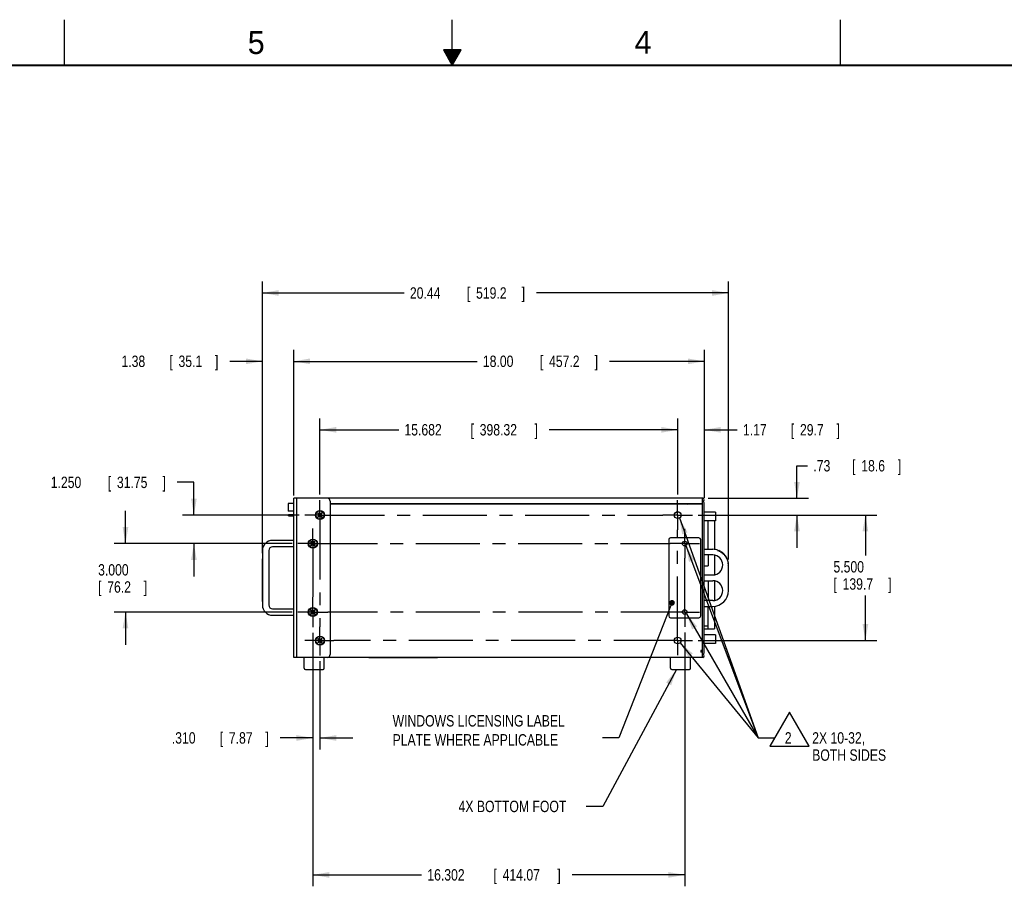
# Model space of a CAD drawing. Header units: inches. Extents: x 0 to 34, y 0 to 22.
# Tile 27 of 31: x 12.3 to 23, y 12.5 to 22. Entities that reach past the tile are written whole.
import ezdxf

# ---------------------------------------------------------------- set-up
doc = ezdxf.new("R2010")
doc.units = ezdxf.units.IN
doc.header["$LTSCALE"] = 1.87
doc.header["$MEASUREMENT"] = 0
doc.linetypes.add('CENTER', pattern=[0.6, 0.375, -0.075, 0.075, -0.075])
doc.layers.get('0').update_dxf_attribs({"linetype": 'CONTINUOUS'})
for name, color, linetype in [('DEFAULT_1', 7, 'CENTER'), ('DETAIL', 7, 'CONTINUOUS'), ('DIMENSIONS', 7, 'CONTINUOUS')]:
    doc.layers.add(name, color=color, linetype=linetype)
doc.styles.get("Standard").update_dxf_attribs({"font": 'txt', "width": 0.8})
doc.dimstyles.new('DIMSTYLE_1', dxfattribs={"dimtxt": 0.125, "dimasz": 0.18, "dimexe": 0.18, "dimexo": 0.0625, "dimgap": 0.09, "dimtad": 0, "dimtih": 1, "dimtoh": 1, "dimlfac": 4, "dimzin": 4, "dimdsep": 46, "dimtxsty": 'STANDARD', "dimblk": '_FILLED', "dimblk1": '_FILLED', "dimblk2": '_FILLED', "dimcen": 0.09, "dimadec": 0, "dimazin": 0, "dimtp": 0.02, "dimtm": 0.02, "dimtfac": 1, "dimtofl": 0, "dimtmove": 0, "dimatfit": 3, "dimldrblk": '_FILLED', "dimfxl": 1, "dimtolj": 1, "dimtzin": 4, "dimarcsym": 0})
doc.dimstyles.new('DIMSTYLE_2', dxfattribs={"dimtxt": 0.125, "dimasz": 0.18, "dimexe": 0.18, "dimexo": 0.0625, "dimgap": 0.09, "dimtad": 0, "dimtih": 1, "dimtoh": 1, "dimlfac": 4, "dimzin": 4, "dimdsep": 46, "dimtxsty": 'STANDARD', "dimblk": '_FILLED', "dimblk1": '_FILLED', "dimblk2": '_FILLED', "dimcen": 0.09, "dimadec": 0, "dimazin": 0, "dimtp": 0.03, "dimtm": 0.03, "dimtfac": 1, "dimtofl": 0, "dimtmove": 0, "dimatfit": 3, "dimldrblk": '_FILLED', "dimfxl": 1, "dimtolj": 1, "dimtzin": 4, "dimarcsym": 0})
doc.dimstyles.new('DIMSTYLE_4', dxfattribs={"dimtxt": 0.125, "dimasz": 0.18, "dimexe": 0.18, "dimexo": 0.0625, "dimgap": 0.09, "dimtad": 0, "dimtih": 1, "dimtoh": 1, "dimdec": 3, "dimlfac": 4, "dimzin": 4, "dimdsep": 46, "dimtxsty": 'STANDARD', "dimblk": '_FILLED', "dimblk1": '_FILLED', "dimblk2": '_FILLED', "dimcen": 0.09, "dimadec": 0, "dimazin": 0, "dimtp": 0.01, "dimtm": 0.01, "dimtfac": 1, "dimtdec": 3, "dimtofl": 0, "dimtmove": 0, "dimatfit": 3, "dimldrblk": '_FILLED', "dimfxl": 1, "dimtolj": 1, "dimtzin": 4, "dimarcsym": 0})

# ---------------------------------------------------------------- blocks, each defined once
blk = doc.blocks.new('_FILLED')
at = {"color": 0, "linetype": 'BYBLOCK'}
blk.add_solid([(0, 0), (-1, 0.174), (-1, -0.174)], dxfattribs=at)
blk = doc.blocks.new('*D0')
at = {"layer": 'DIMENSIONS', "color": 2, "linetype": 'CONTINUOUS'}
for p, q in [((14.918, 16.158), (14.918, 18.383)), ((15.262, 16.789), (15.262, 18.383)), ((14.918, 18.258), (14.562, 18.258)), ((15.262, 18.258), (15.622, 18.258))]:
    blk.add_line(p, q, dxfattribs=at)
at = {"layer": 'DIMENSIONS', "color": 2, "linetype": 'CONTINUOUS', "xscale": 0.18, "yscale": 0.18, "zscale": 0.18}
blk.add_blockref('_FILLED', (14.918, 18.258), dxfattribs=at)
at = {"layer": 'DIMENSIONS', "color": 2, "linetype": 'CONTINUOUS', "xscale": 0.18, "yscale": 0.18, "zscale": 0.18, "rotation": 180}
blk.add_blockref('_FILLED', (15.262, 18.258), dxfattribs=at)
at = {"layer": 'DIMENSIONS', "color": 2, "linetype": 'CONTINUOUS', "width": 0.8}
for s, p in [('1.38', (13.374, 18.196)), ('[', (13.899, 18.196)), ('35.1', (13.999, 18.196)), (']', (14.399, 18.196))]:
    blk.add_text(s, height=0.125, dxfattribs=at).set_placement(p)
blk = doc.blocks.new('*D1')
at = {"layer": 'DIMENSIONS', "color": 2, "linetype": 'CONTINUOUS'}
for p, q in [((14.918, 16.158), (14.918, 19.132)), ((20.027, 16.087), (20.027, 19.132)), ((14.918, 19.007), (16.473, 19.007)), ((20.027, 19.007), (17.923, 19.007))]:
    blk.add_line(p, q, dxfattribs=at)
at = {"layer": 'DIMENSIONS', "color": 2, "linetype": 'CONTINUOUS', "xscale": 0.18, "yscale": 0.18, "zscale": 0.18, "rotation": 180}
blk.add_blockref('_FILLED', (14.918, 19.007), dxfattribs=at)
at = {"layer": 'DIMENSIONS', "color": 2, "linetype": 'CONTINUOUS', "xscale": 0.18, "yscale": 0.18, "zscale": 0.18}
blk.add_blockref('_FILLED', (20.027, 19.007), dxfattribs=at)
at = {"layer": 'DIMENSIONS', "color": 2, "linetype": 'CONTINUOUS', "width": 0.8}
for s, p in [('20.44', (16.535, 18.944)), ('[', (17.16, 18.944)), ('519.2', (17.26, 18.944)), (']', (17.76, 18.944))]:
    blk.add_text(s, height=0.125, dxfattribs=at).set_placement(p)
blk = doc.blocks.new('*D18')
at = {"layer": 'DIMENSIONS', "color": 2, "linetype": 'CONTINUOUS'}
for p, q in [((14.168, 16.933), (13.986, 16.933)), ((14.168, 16.575), (14.168, 16.933)), ((15.323, 16.575), (14.043, 16.575)), ((15.245, 16.262), (14.043, 16.262)), ((14.168, 16.262), (14.168, 15.902))]:
    blk.add_line(p, q, dxfattribs=at)
at = {"layer": 'DIMENSIONS', "color": 2, "linetype": 'CONTINUOUS', "xscale": 0.18, "yscale": 0.18, "zscale": 0.18}
for p, rotation in [((14.168, 16.575), 270), ((14.168, 16.262), 90)]:
    blk.add_blockref('_FILLED', p, dxfattribs=dict(at, rotation=rotation))
at = {"layer": 'DIMENSIONS', "color": 2, "linetype": 'CONTINUOUS', "width": 0.8}
for s, p in [('1.250', (12.599, 16.87)), ('[', (13.224, 16.87)), ('31.75', (13.324, 16.87)), (']', (13.824, 16.87))]:
    blk.add_text(s, height=0.125, dxfattribs=at).set_placement(p)
blk = doc.blocks.new('*D19')
at = {"layer": 'DIMENSIONS', "color": 2, "linetype": 'CONTINUOUS'}
for p, q in [((13.418, 16.262), (13.418, 16.622)), ((15.245, 16.262), (13.293, 16.262)), ((15.245, 15.512), (13.293, 15.512)), ((13.418, 15.512), (13.418, 15.152))]:
    blk.add_line(p, q, dxfattribs=at)
at = {"layer": 'DIMENSIONS', "color": 2, "linetype": 'CONTINUOUS', "xscale": 0.18, "yscale": 0.18, "zscale": 0.18}
for p, rotation in [((13.418, 16.262), 270), ((13.418, 15.512), 90)]:
    blk.add_blockref('_FILLED', p, dxfattribs=dict(at, rotation=rotation))
at = {"layer": 'DIMENSIONS', "color": 2, "linetype": 'CONTINUOUS', "width": 0.8}
for s, p in [('3.000', (13.118, 15.912)), ('[', (13.118, 15.724)), ('76.2', (13.218, 15.724)), (']', (13.618, 15.724))]:
    blk.add_text(s, height=0.125, dxfattribs=at).set_placement(p)
blk = doc.blocks.new('*D20')
at = {"layer": 'DIMENSIONS', "color": 2, "linetype": 'CONTINUOUS'}
for p, q in [((20.777, 16.758), (20.777, 17.115)), ((20.777, 17.115), (20.894, 17.115)), ((19.804, 16.758), (20.902, 16.758)), ((19.693, 16.575), (20.902, 16.575)), ((20.777, 16.575), (20.777, 16.215))]:
    blk.add_line(p, q, dxfattribs=at)
at = {"layer": 'DIMENSIONS', "color": 2, "linetype": 'CONTINUOUS', "xscale": 0.18, "yscale": 0.18, "zscale": 0.18}
for p, rotation in [((20.777, 16.758), 270), ((20.777, 16.575), 90)]:
    blk.add_blockref('_FILLED', p, dxfattribs=dict(at, rotation=rotation))
at = {"layer": 'DIMENSIONS', "color": 2, "linetype": 'CONTINUOUS', "width": 0.8}
for s, p in [('.73', (20.957, 17.052)), ('[', (21.382, 17.052)), ('18.6', (21.482, 17.052)), (']', (21.882, 17.052))]:
    blk.add_text(s, height=0.125, dxfattribs=at).set_placement(p)
blk = doc.blocks.new('*D21')
at = {"layer": 'DIMENSIONS', "color": 2, "linetype": 'CONTINUOUS'}
for p, q in [((19.693, 16.575), (21.652, 16.575)), ((21.527, 16.575), (21.527, 16.132)), ((21.527, 15.2), (21.527, 15.695)), ((19.693, 15.2), (21.652, 15.2))]:
    blk.add_line(p, q, dxfattribs=at)
at = {"layer": 'DIMENSIONS', "color": 2, "linetype": 'CONTINUOUS', "xscale": 0.18, "yscale": 0.18, "zscale": 0.18}
for p, rotation in [((21.527, 16.575), 90), ((21.527, 15.2), 270)]:
    blk.add_blockref('_FILLED', p, dxfattribs=dict(at, rotation=rotation))
at = {"layer": 'DIMENSIONS', "color": 2, "linetype": 'CONTINUOUS', "width": 0.8}
for s, p in [('5.500', (21.177, 15.945)), ('[', (21.177, 15.757)), ('139.7', (21.277, 15.757)), (']', (21.777, 15.757))]:
    blk.add_text(s, height=0.125, dxfattribs=at).set_placement(p)
blk = doc.blocks.new('*D22')
at = {"layer": 'DIMENSIONS', "color": 2, "linetype": 'CONTINUOUS'}
for p, q in [((15.472, 15.286), (15.472, 14.008)), ((15.549, 14.973), (15.549, 14.008)), ((15.472, 14.133), (15.114, 14.133)), ((15.549, 14.133), (15.909, 14.133))]:
    blk.add_line(p, q, dxfattribs=at)
at = {"layer": 'DIMENSIONS', "color": 2, "linetype": 'CONTINUOUS', "xscale": 0.18, "yscale": 0.18, "zscale": 0.18}
blk.add_blockref('_FILLED', (15.472, 14.133), dxfattribs=at)
at = {"layer": 'DIMENSIONS', "color": 2, "linetype": 'CONTINUOUS', "xscale": 0.18, "yscale": 0.18, "zscale": 0.18, "rotation": 180}
blk.add_blockref('_FILLED', (15.549, 14.133), dxfattribs=at)
at = {"layer": 'DIMENSIONS', "color": 2, "linetype": 'CONTINUOUS', "width": 0.8}
for s, p in [('.310', (13.926, 14.071)), ('[', (14.451, 14.071)), ('7.87', (14.551, 14.071)), (']', (14.951, 14.071))]:
    blk.add_text(s, height=0.125, dxfattribs=at).set_placement(p)
blk = doc.blocks.new('*D23')
at = {"layer": 'DIMENSIONS', "color": 2, "linetype": 'CONTINUOUS'}
for p, q in [((15.472, 15.286), (15.472, 12.508)), ((19.547, 15.288), (19.547, 12.508)), ((15.472, 12.633), (16.663, 12.633)), ((19.547, 12.633), (18.313, 12.633))]:
    blk.add_line(p, q, dxfattribs=at)
at = {"layer": 'DIMENSIONS', "color": 2, "linetype": 'CONTINUOUS', "xscale": 0.18, "yscale": 0.18, "zscale": 0.18, "rotation": 180}
blk.add_blockref('_FILLED', (15.472, 12.633), dxfattribs=at)
at = {"layer": 'DIMENSIONS', "color": 2, "linetype": 'CONTINUOUS', "xscale": 0.18, "yscale": 0.18, "zscale": 0.18}
blk.add_blockref('_FILLED', (19.547, 12.633), dxfattribs=at)
at = {"layer": 'DIMENSIONS', "color": 2, "linetype": 'CONTINUOUS', "width": 0.8}
for s, p in [('16.302', (16.726, 12.571)), ('[', (17.451, 12.571)), ('414.07', (17.551, 12.571)), (']', (18.151, 12.571))]:
    blk.add_text(s, height=0.125, dxfattribs=at).set_placement(p)
blk = doc.blocks.new('*D24')
at = {"layer": 'DIMENSIONS', "color": 2, "linetype": 'CONTINUOUS'}
for p, q in [((19.47, 16.798), (19.47, 17.633)), ((19.762, 16.764), (19.762, 17.633)), ((19.47, 17.508), (19.11, 17.508)), ((19.762, 17.508), (20.123, 17.508))]:
    blk.add_line(p, q, dxfattribs=at)
at = {"layer": 'DIMENSIONS', "color": 2, "linetype": 'CONTINUOUS', "xscale": 0.18, "yscale": 0.18, "zscale": 0.18}
blk.add_blockref('_FILLED', (19.47, 17.508), dxfattribs=at)
at = {"layer": 'DIMENSIONS', "color": 2, "linetype": 'CONTINUOUS', "xscale": 0.18, "yscale": 0.18, "zscale": 0.18, "rotation": 180}
blk.add_blockref('_FILLED', (19.762, 17.508), dxfattribs=at)
at = {"layer": 'DIMENSIONS', "color": 2, "linetype": 'CONTINUOUS', "width": 0.8}
for s, p in [('1.17', (20.185, 17.446)), ('[', (20.71, 17.446)), ('29.7', (20.81, 17.446)), (']', (21.21, 17.446))]:
    blk.add_text(s, height=0.125, dxfattribs=at).set_placement(p)
blk = doc.blocks.new('*D25')
at = {"layer": 'DIMENSIONS', "color": 2, "linetype": 'CONTINUOUS'}
for p, q in [((15.549, 16.801), (15.549, 17.633)), ((19.47, 16.798), (19.47, 17.633)), ((15.549, 17.508), (16.412, 17.508)), ((19.47, 17.508), (18.062, 17.508))]:
    blk.add_line(p, q, dxfattribs=at)
at = {"layer": 'DIMENSIONS', "color": 2, "linetype": 'CONTINUOUS', "xscale": 0.18, "yscale": 0.18, "zscale": 0.18, "rotation": 180}
blk.add_blockref('_FILLED', (15.549, 17.508), dxfattribs=at)
at = {"layer": 'DIMENSIONS', "color": 2, "linetype": 'CONTINUOUS', "xscale": 0.18, "yscale": 0.18, "zscale": 0.18}
blk.add_blockref('_FILLED', (19.47, 17.508), dxfattribs=at)
at = {"layer": 'DIMENSIONS', "color": 2, "linetype": 'CONTINUOUS', "width": 0.8}
for s, p in [('15.682', (16.475, 17.446)), ('[', (17.2, 17.446)), ('398.32', (17.3, 17.446)), (']', (17.9, 17.446))]:
    blk.add_text(s, height=0.125, dxfattribs=at).set_placement(p)
blk = doc.blocks.new('*D26')
at = {"layer": 'DIMENSIONS', "color": 2, "linetype": 'CONTINUOUS'}
for p, q in [((15.262, 16.789), (15.262, 18.383)), ((19.762, 16.764), (19.762, 18.383)), ((15.262, 18.258), (17.272, 18.258)), ((19.762, 18.258), (18.722, 18.258))]:
    blk.add_line(p, q, dxfattribs=at)
at = {"layer": 'DIMENSIONS', "color": 2, "linetype": 'CONTINUOUS', "xscale": 0.18, "yscale": 0.18, "zscale": 0.18, "rotation": 180}
blk.add_blockref('_FILLED', (15.262, 18.258), dxfattribs=at)
at = {"layer": 'DIMENSIONS', "color": 2, "linetype": 'CONTINUOUS', "xscale": 0.18, "yscale": 0.18, "zscale": 0.18}
blk.add_blockref('_FILLED', (19.762, 18.258), dxfattribs=at)
at = {"layer": 'DIMENSIONS', "color": 2, "linetype": 'CONTINUOUS', "width": 0.8}
for s, p in [('18.00', (17.335, 18.196)), ('[', (17.96, 18.196)), ('457.2', (18.06, 18.196)), (']', (18.56, 18.196))]:
    blk.add_text(s, height=0.125, dxfattribs=at).set_placement(p)
blk = doc.blocks.new('FLAG_TRIANGLE_BL7', base_point=(20.716, 15.213))
at = {"layer": 'DETAIL', "color": 2, "linetype": 'CONTINUOUS'}
for p, q in [((19.488, 16.543), (20.352, 14.133)), ((19.56, 16.24), (20.352, 14.133)), ((19.565, 15.494), (20.352, 14.133)), ((19.497, 15.176), (20.352, 14.133)), ((20.696, 14.417), (20.48, 14.042)), ((20.912, 14.042), (20.696, 14.417)), ((20.352, 14.133), (20.532, 14.133)), ((20.48, 14.042), (20.912, 14.042))]:
    blk.add_line(p, q, dxfattribs=at)
for points in [[(19.578, 16.384), (19.488, 16.543), (19.519, 16.363)], [(19.652, 16.083), (19.56, 16.24), (19.594, 16.061)], [(19.682, 15.354), (19.565, 15.494), (19.628, 15.323)], [(19.636, 15.057), (19.497, 15.176), (19.587, 15.017)]]:
    blk.add_solid(points, dxfattribs=at)
at = {"layer": 'DETAIL', "color": 2, "linetype": 'CONTINUOUS', "width": 0.8}
for s, p in [('2', (20.644, 14.071)), ('2X 10-32,', (20.944, 14.071)), ('BOTH SIDES', (20.944, 13.883))]:
    blk.add_text(s, height=0.125, dxfattribs=at).set_placement(p)

msp = doc.modelspace()

# ---------------------------------------------------------------- linework, layer by layer
at = {"color": 2, "linetype": 'CONTINUOUS'}
for p, q in [((12.75002, 21.5), (12.75002, 22)), ((17.00002, 21.5), (17.00002, 22)), ((21.25002, 22), (21.25002, 21.5)), ((16.90203, 21.66972), (17.00002, 21.5)), ((17.09801, 21.66972), (16.90203, 21.66972)), ((16.90764, 21.66), (17.0924, 21.66)), ((16.91342, 21.65), (17.08662, 21.65)), ((16.91919, 21.64), (17.08085, 21.64)), ((16.92496, 21.63), (17.07508, 21.63)), ((16.93074, 21.62), (17.0693, 21.62)), ((16.93651, 21.61), (17.06353, 21.61)), ((16.94229, 21.6), (17.05776, 21.6)), ((16.94806, 21.59), (17.05198, 21.59)), ((17.00002, 21.5), (17.09801, 21.66972)), ((16.95383, 21.58), (17.04621, 21.58)), ((16.95961, 21.57), (17.04044, 21.57)), ((16.96538, 21.56), (17.03466, 21.56)), ((16.97115, 21.55), (17.02889, 21.55)), ((16.97693, 21.54), (17.02311, 21.54)), ((16.9827, 21.53), (17.01734, 21.53)), ((16.98847, 21.52), (17.01157, 21.52)), ((16.99425, 21.51), (17.00579, 21.51))]:
    msp.add_line(p, q, dxfattribs=at)
at = {"color": 3, "linetype": 'CONTINUOUS'}
for p, q in [((15.2616, 15.01601), (15.2616, 16.75801)), ((19.74535, 16.75801), (15.63035, 16.75801)), ((19.7416, 16.70051), (19.7416, 16.75801)), ((15.6616, 16.70051), (19.7416, 16.70051)), ((15.82587, 16.69551), (15.82587, 16.70051)), ((17.0761, 16.70051), (17.0761, 16.69551)), ((19.74535, 16.72551), (19.7416, 16.72551)), ((19.7616, 15.07226), (19.7616, 16.70176)), ((15.20285, 16.56601), (15.2616, 16.56601)), ((19.3721, 16.30501), (19.3721, 15.46901)), ((19.7026, 16.32451), (19.3916, 16.32451)), ((19.7221, 15.46901), (19.7221, 16.30501)), ((19.3916, 15.44951), (19.7026, 15.44951)), ((19.74535, 15.03301), (19.7416, 15.03301)), ((19.7416, 15.03151), (19.74535, 15.03151))]:
    msp.add_line(p, q, dxfattribs=at)
at = {"color": 7, "linetype": 'CONTINUOUS'}
for p, q in [((15.63035, 16.75801), (15.2616, 16.75801)), ((15.29285, 16.75801), (15.29285, 15.01601)), ((15.6616, 16.72676), (15.6616, 15.04726)), ((19.74535, 16.74251), (19.7416, 16.74251)), ((19.74535, 16.74101), (19.7416, 16.74101)), ((15.19972, 16.70026), (15.19972, 16.61551)), ((15.2616, 16.70026), (15.19972, 16.70026)), ((15.6616, 16.69551), (19.7416, 16.69551)), ((15.81491, 16.69551), (15.81491, 16.70051)), ((15.8681, 16.70051), (15.8681, 16.69551)), ((16.08835, 16.70051), (16.08835, 16.69551)), ((16.12285, 16.70051), (16.12285, 16.69551)), ((16.21185, 16.70051), (16.21185, 16.69551)), ((16.24635, 16.70051), (16.24635, 16.69551)), ((16.7371, 16.70051), (16.7371, 16.69551)), ((16.7716, 16.70051), (16.7716, 16.69551)), ((16.80885, 16.70051), (16.80885, 16.69551)), ((16.8121, 16.70051), (16.8121, 16.69551)), ((16.8466, 16.70051), (16.8466, 16.69551)), ((17.0606, 16.70051), (17.0606, 16.69551)), ((17.1016, 16.70051), (17.1016, 16.69551)), ((17.1316, 16.70051), (17.1316, 16.69551)), ((17.1406, 16.70051), (17.1406, 16.69551)), ((17.1751, 16.70051), (17.1751, 16.69551)), ((17.31654, 16.70051), (17.31654, 16.69551)), ((17.35104, 16.70051), (17.35104, 16.69551)), ((17.41235, 16.70051), (17.41235, 16.69551)), ((17.44685, 16.70051), (17.44685, 16.69551)), ((17.4471, 16.70051), (17.4471, 16.69551)), ((18.0126, 16.70051), (18.0126, 16.69551)), ((18.0471, 16.70051), (18.0471, 16.69551)), ((18.04735, 16.70051), (18.04735, 16.69551)), ((18.19116, 16.70051), (18.19116, 16.69551)), ((18.22566, 16.70051), (18.22566, 16.69551)), ((18.61285, 16.70051), (18.61285, 16.69551)), ((18.64735, 16.70051), (18.64735, 16.69551)), ((18.6476, 16.70051), (18.6476, 16.69551)), ((19.06578, 16.70051), (19.06578, 16.69551)), ((19.10028, 16.70051), (19.10028, 16.69551)), ((19.2131, 16.70051), (19.2131, 16.69551)), ((19.2476, 16.70051), (19.2476, 16.69551)), ((19.24785, 16.70051), (19.24785, 16.69551)), ((19.4381, 16.70051), (19.4381, 16.69551)), ((19.4726, 16.70051), (19.4726, 16.69551)), ((19.63178, 16.70051), (19.6309, 16.69551)), ((19.7416, 15.01601), (19.7416, 16.70051)), ((15.2616, 16.61551), (15.19972, 16.61551)), ((15.20285, 16.56601), (15.20285, 16.58151)), ((15.20285, 16.58151), (15.2616, 16.58151)), ((15.52452, 16.59286), (15.53074, 16.59909)), ((15.52452, 16.59286), (15.54287, 16.57451)), ((15.52452, 16.55615), (15.54287, 16.57451)), ((15.52452, 16.55615), (15.53074, 16.54993)), ((15.57056, 16.59598), (15.52763, 16.55304)), ((15.57056, 16.55304), (15.52763, 16.59598)), ((15.53074, 16.59909), (15.5491, 16.58073)), ((15.53074, 16.54993), (15.5491, 16.56828)), ((15.55532, 16.57451), (15.54287, 16.57451)), ((15.5491, 16.58073), (15.56745, 16.59909)), ((15.5491, 16.56828), (15.5491, 16.58073)), ((15.5491, 16.56828), (15.56745, 16.54993)), ((15.55532, 16.57451), (15.57368, 16.59286)), ((15.55532, 16.57451), (15.57368, 16.55615)), ((15.56745, 16.59909), (15.57368, 16.59286)), ((15.57368, 16.55615), (15.56745, 16.54993)), ((19.88285, 16.60488), (19.7616, 16.60488)), ((19.88285, 16.51113), (19.7616, 16.51113)), ((19.80285, 16.19951), (19.80285, 16.51113)), ((19.8716, 16.51113), (19.8716, 16.19859)), ((19.8841, 16.60363), (19.88285, 16.60488)), ((19.88285, 16.60488), (19.88285, 16.51113)), ((19.8841, 16.51238), (19.88285, 16.51113)), ((19.8841, 16.60363), (19.8841, 16.51238)), ((15.2616, 16.29713), (15.03035, 16.29713)), ((15.2616, 16.22688), (15.03035, 16.22688)), ((15.44702, 16.28036), (15.45324, 16.28659)), ((15.44702, 16.28036), (15.46537, 16.26201)), ((15.44702, 16.24365), (15.46537, 16.26201)), ((15.44702, 16.24365), (15.45324, 16.23743)), ((15.49306, 16.28348), (15.45013, 16.24054)), ((15.49306, 16.24054), (15.45013, 16.28348)), ((15.45324, 16.28659), (15.4716, 16.26823)), ((15.45324, 16.23743), (15.4716, 16.25578)), ((15.47782, 16.26201), (15.46537, 16.26201)), ((15.4716, 16.26823), (15.48995, 16.28659)), ((15.4716, 16.25578), (15.4716, 16.26823)), ((15.4716, 16.25578), (15.48995, 16.23743)), ((15.47782, 16.26201), (15.49618, 16.28036)), ((15.47782, 16.26201), (15.49618, 16.24365)), ((15.48995, 16.28659), (15.49618, 16.28036)), ((15.49618, 16.24365), (15.48995, 16.23743)), ((19.7616, 16.19951), (19.85472, 16.19951)), ((14.91785, 16.18463), (14.91785, 15.58938)), ((14.9881, 16.18463), (14.9881, 15.58938)), ((19.85472, 16.13701), (19.7616, 16.13701)), ((19.80285, 16.13701), (19.80285, 16.01826)), ((19.8716, 16.13566), (19.8716, 15.91961)), ((19.7616, 16.01826), (19.80285, 16.01826)), ((20.0266, 15.74638), (20.0266, 16.02484)), ((19.7616, 15.91826), (19.85472, 15.91826)), ((19.7616, 15.85576), (19.85472, 15.85576)), ((19.80285, 15.85576), (19.80285, 15.63701)), ((19.8716, 15.85441), (19.8716, 15.63836)), ((15.03035, 15.54713), (15.2616, 15.54713)), ((19.85472, 15.63701), (19.7616, 15.63701)), ((19.7616, 15.57451), (19.85472, 15.57451)), ((19.80285, 15.32701), (19.80285, 15.57451)), ((19.8716, 15.57561), (19.8716, 15.32701)), ((15.03035, 15.47688), (15.2616, 15.47688)), ((15.44702, 15.53036), (15.45324, 15.53659)), ((15.44702, 15.53036), (15.46537, 15.51201)), ((15.44702, 15.49365), (15.46537, 15.51201)), ((15.44702, 15.49365), (15.45324, 15.48743)), ((15.49306, 15.49054), (15.45013, 15.53348)), ((15.49306, 15.53348), (15.45013, 15.49054)), ((15.45324, 15.53659), (15.4716, 15.51823)), ((15.45324, 15.48743), (15.4716, 15.50578)), ((15.47782, 15.51201), (15.46537, 15.51201)), ((15.4716, 15.51823), (15.48995, 15.53659)), ((15.4716, 15.50578), (15.4716, 15.51823)), ((15.4716, 15.50578), (15.48995, 15.48743)), ((15.47782, 15.51201), (15.49618, 15.53036)), ((15.47782, 15.51201), (15.49618, 15.49365)), ((15.48995, 15.53659), (15.49618, 15.53036)), ((15.49618, 15.49365), (15.48995, 15.48743)), ((19.80285, 15.35826), (19.7616, 15.35826)), ((19.7616, 15.32701), (19.8716, 15.32701)), ((15.52452, 15.21786), (15.53074, 15.22409)), ((15.52452, 15.21786), (15.54287, 15.19951)), ((15.57056, 15.17804), (15.52763, 15.22098)), ((15.57056, 15.22098), (15.52763, 15.17804)), ((15.53074, 15.22409), (15.5491, 15.20573)), ((15.5491, 15.20573), (15.56745, 15.22409)), ((15.55532, 15.19951), (15.57368, 15.21786)), ((15.56745, 15.22409), (15.57368, 15.21786)), ((19.88285, 15.26288), (19.7616, 15.26288)), ((19.8841, 15.26163), (19.88285, 15.26288)), ((19.88285, 15.26288), (19.88285, 15.16913)), ((19.8841, 15.26163), (19.8841, 15.17038)), ((15.52452, 15.18115), (15.54287, 15.19951)), ((15.52452, 15.18115), (15.53074, 15.17493)), ((15.53074, 15.17493), (15.5491, 15.19328)), ((15.55532, 15.19951), (15.54287, 15.19951)), ((15.5491, 15.19328), (15.5491, 15.20573)), ((15.5491, 15.19328), (15.56745, 15.17493)), ((15.55532, 15.19951), (15.57368, 15.18115)), ((15.57368, 15.18115), (15.56745, 15.17493)), ((19.88285, 15.16913), (19.7616, 15.16913)), ((19.8841, 15.17038), (19.88285, 15.16913)), ((19.74535, 15.01601), (15.2616, 15.01601)), ((15.37747, 14.8957), (15.37747, 15.01601)), ((15.59622, 14.8957), (15.59622, 15.01601)), ((16.0866, 15.01601), (16.0866, 15.01226)), ((16.8366, 15.01226), (16.0866, 15.01226)), ((16.8366, 15.01601), (16.8366, 15.01226)), ((19.39222, 14.8957), (19.39222, 15.01601)), ((19.61097, 14.8957), (19.61097, 15.01601)), ((19.7416, 15.08926), (19.7241, 15.08926)), ((19.7241, 15.08926), (19.7241, 15.07351)), ((19.7416, 15.07351), (19.7241, 15.07351)), ((19.74535, 15.04851), (19.7416, 15.04851)), ((15.38997, 14.8832), (15.58372, 14.8832)), ((19.40472, 14.8832), (19.59847, 14.8832))]:
    msp.add_line(p, q, dxfattribs=at)
at = {"color": 7, "linetype": 'CONTINUOUS', "const_width": 0.02}
msp.add_lwpolyline([(33.50002, 21.5), (0.50002, 21.5)], dxfattribs=at)
at = {"color": 7, "linetype": 'CONTINUOUS'}
for centre, radius in [((15.5491, 16.57451), 0.05), ((15.5491, 16.57451), 0.04531), ((19.4696, 16.57451), 0.03625), ((15.4716, 16.26201), 0.05), ((15.4716, 16.26201), 0.04531), ((15.4716, 15.51201), 0.05), ((15.4716, 15.51201), 0.04531), ((15.5491, 15.19951), 0.05), ((15.5491, 15.19951), 0.04531), ((19.4696, 15.19951), 0.03625)]:
    msp.add_circle(centre, radius, dxfattribs=at)
at = {"color": 3, "linetype": 'CONTINUOUS'}
for centre in [(19.5471, 16.26201), (19.5471, 15.51201)]:
    msp.add_circle(centre, 0.025, dxfattribs=at)
at = {"color": 7, "linetype": 'CONTINUOUS'}
for centre, radius, start, end in [((15.63035, 16.72676), 0.03125, 0, 90), ((19.74535, 16.74176), 0.00075, 270, 90), ((19.5841, 16.71801), 0.023, 230.00629, 260), ((15.03035, 16.18463), 0.1125, 90, 180), ((15.03035, 16.18463), 0.04225, 90, 180), ((19.85472, 16.02763), 0.17188, 70.938624, 90), ((19.91265, 16.18679), 0.00375, 118.660716, 21.339284), ((19.85472, 16.02763), 0.17188, 65.938624, 69.061376), ((19.85472, 16.02763), 0.10938, 270, 90), ((19.9263, 16.18114), 0.00375, 113.660716, 16.339284), ((19.85472, 16.02763), 0.17188, 60.938624, 64.061376), ((19.93941, 16.17432), 0.00375, 108.660716, 11.339284), ((19.85472, 16.02763), 0.17188, 55.938624, 59.061376), ((19.95187, 16.16638), 0.00375, 103.660716, 6.339284), ((19.85472, 16.02763), 0.17188, 50.938624, 54.061376), ((19.96359, 16.15738), 0.00375, 98.660716, 1.339284), ((19.85472, 16.02763), 0.17188, 45.938624, 49.061376), ((19.97449, 16.1474), 0.00375, 93.660716, 356.339284), ((19.85472, 16.02763), 0.17188, 40.938624, 44.061376), ((19.98447, 16.13651), 0.00375, 88.660716, 351.339284), ((19.85472, 16.02763), 0.17188, 35.938624, 39.061376), ((19.99347, 16.12478), 0.00375, 83.660716, 346.339284), ((19.85472, 16.02763), 0.17188, 30.938624, 34.061376), ((20.00141, 16.11232), 0.00375, 78.660716, 341.339284), ((20.00823, 16.09921), 0.00375, 73.660716, 336.339284), ((19.85472, 16.02763), 0.17188, 25.938624, 29.061376), ((20.01388, 16.08556), 0.00375, 68.660716, 331.339284), ((19.85472, 16.02763), 0.17188, 20.938624, 24.061376), ((19.85472, 16.02763), 0.17188, 15.938624, 19.061376), ((20.01833, 16.07147), 0.00375, 63.660716, 326.339284), ((20.02152, 16.05704), 0.00375, 58.660716, 321.339284), ((20.02345, 16.0424), 0.00375, 53.660716, 316.339284), ((20.0241, 16.02763), 0.00375, 48.660716, 311.810315), ((19.85472, 16.02763), 0.17188, 10.938624, 14.061376), ((19.85472, 16.02763), 0.17188, 5.938624, 9.061376), ((19.85472, 16.02763), 0.17188, 0.938624, 4.061376), ((19.85472, 15.74638), 0.10938, 270, 90), ((19.85472, 15.74638), 0.17188, 270, 360), ((15.03035, 15.58938), 0.1125, 180, 270), ((15.03035, 15.58938), 0.04225, 180, 270), ((15.63035, 15.04726), 0.03125, 270, 360), ((19.74535, 15.03226), 0.01625, 270, 90), ((15.38997, 14.8957), 0.0125, 180, 270), ((15.58372, 14.8957), 0.0125, 270, 360), ((19.40472, 14.8957), 0.0125, 180, 270), ((19.59847, 14.8957), 0.0125, 270, 360)]:
    msp.add_arc(centre, radius, start, end, dxfattribs=at)
at = {"color": 3, "linetype": 'CONTINUOUS'}
for centre, radius, start, end in [((19.74535, 16.74176), 0.01625, 270, 90), ((19.7396, 16.70176), 0.022, 0, 84.476551), ((19.3916, 16.30501), 0.0195, 90, 180), ((19.7026, 16.30501), 0.0195, 0, 90), ((19.3916, 15.46901), 0.0195, 180, 270), ((19.7026, 15.46901), 0.0195, 270, 360), ((19.7396, 15.07226), 0.022, 275.523449, 360), ((19.74535, 15.03226), 0.00075, 270, 90)]:
    msp.add_arc(centre, radius, start, end, dxfattribs=at)
at = {"layer": 'DEFAULT_1', "color": 7, "linetype": 'CENTER'}
for p, q in [((15.5491, 16.58073), (15.5491, 16.73851)), ((19.4696, 16.57451), (19.4696, 16.73576)), ((15.54287, 16.57451), (15.3851, 16.57451)), ((15.5491, 16.56828), (15.5491, 15.34972)), ((15.55532, 16.57451), (19.30835, 16.57451)), ((19.4696, 16.57451), (19.30835, 16.57451)), ((19.4696, 16.57451), (19.63085, 16.57451)), ((19.4696, 16.57451), (19.4696, 16.41326)), ((15.4716, 16.26823), (15.4716, 16.42601)), ((19.4696, 15.19951), (19.4696, 16.41326)), ((19.5471, 16.26201), (19.5471, 16.42326)), ((15.46537, 16.26201), (15.3076, 16.26201)), ((15.4716, 16.25578), (15.4716, 15.67688)), ((15.47782, 16.26201), (19.38585, 16.26201)), ((19.5471, 16.26201), (19.38585, 16.26201)), ((19.5471, 16.26201), (19.70835, 16.26201)), ((19.5471, 16.26201), (19.5471, 16.10076)), ((19.5471, 15.51201), (19.5471, 16.10076)), ((15.4716, 15.51823), (15.4716, 15.67601)), ((15.46537, 15.51201), (15.3076, 15.51201)), ((15.4716, 15.50578), (15.4716, 15.34801)), ((15.47782, 15.51201), (15.6356, 15.51201)), ((19.5471, 15.51201), (15.63595, 15.51201)), ((19.5471, 15.51201), (19.70835, 15.51201)), ((19.5471, 15.51201), (19.5471, 15.35076)), ((15.5491, 15.20573), (15.5491, 15.34972)), ((15.54287, 15.19951), (15.3851, 15.19951)), ((15.5491, 15.19328), (15.5491, 15.03551)), ((15.55532, 15.19951), (15.69985, 15.19951)), ((19.4696, 15.19951), (15.69985, 15.19951)), ((19.4696, 15.19951), (19.63085, 15.19951)), ((19.4696, 15.19951), (19.4696, 15.03826))]:
    msp.add_line(p, q, dxfattribs=at)
at = {"layer": 'DETAIL', "color": 7, "linetype": 'CONTINUOUS'}
msp.add_line((14.91785, 15.62773), (14.91785, 16.09574), dxfattribs=at)
at = {"layer": 'DETAIL', "color": 2, "linetype": 'CONTINUOUS'}
for p, q in [((19.39594, 15.58421), (18.82532, 14.1332)), ((19.4559, 14.8832), (18.64838, 13.3832)), ((18.82532, 14.1332), (18.64532, 14.1332)), ((18.64838, 13.3832), (18.46838, 13.3832))]:
    msp.add_line(p, q, dxfattribs=at)
at = {"layer": 'DETAIL', "color": 2, "linetype": 'CONTINUOUS', "const_width": 0.03125}
msp.add_lwpolyline([(19.39175, 15.61329, 1), (19.423, 15.61329, 1)], format="xyb", close=True, dxfattribs=at)
at = {"layer": 'DETAIL', "color": 2, "linetype": 'CONTINUOUS'}
msp.add_solid([(19.39809, 14.70989), (19.4559, 14.8832), (19.34306, 14.73952)], dxfattribs=at)

# ---------------------------------------------------------------- block references
msp.add_blockref('FLAG_TRIANGLE_BL7', (20.71605, 15.21315), dxfattribs=at)

# ---------------------------------------------------------------- texts
at = {"color": 2, "linetype": 'CONTINUOUS'}
for s, p in [('5', (14.75766, 21.62474)), ('4', (18.99773, 21.6277))]:
    msp.add_text(s, height=0.25, dxfattribs=at).set_placement(p)
at = {"layer": 'DETAIL', "color": 2, "linetype": 'CONTINUOUS', "width": 0.8}
msp.add_text('4X BOTTOM FOOT', height=0.125, dxfattribs=at).set_placement((17.06838, 13.3207))
at = {"layer": 'DETAIL', "color": 2, "linetype": 'CONTINUOUS', "insert": (16.34532, 14.3832), "char_height": 0.125, "width": 2.3, "attachment_point": 1}
msp.add_mtext('WINDOWS LICENSING LABEL\\PPLATE WHERE APPLICABLE', dxfattribs=at)

# ---------------------------------------------------------------- dimensions: what is measured, and where the dimension line sits
at = {"layer": 'DIMENSIONS', "color": 2, "linetype": 'CONTINUOUS'}
for base, p1, p2, dimstyle, picture, middle in [((20.0265972, 19.0069736), (14.9178471, 16.1582396), (20.0265972, 16.087338), 'DIMSTYLE_1', '*D1', (17.1977454, 19.0069736)), ((19.5471, 12.6332), (15.4716, 15.28551), (19.5471, 15.28826), 'DIMSTYLE_4', '*D23', (17.48826, 12.6332))]:
    dim = msp.add_linear_dim(base=base, p1=p1, p2=p2, dimstyle=dimstyle, dxfattribs=at)
    dim.commit()
    dim.dimension.update_dxf_attribs({"geometry": picture, "text_midpoint": middle, "dimtype": 160})
for base, p1, p2, angle, dimstyle, picture, middle in [((14.9178471, 18.2580081), (15.2615972, 16.7892581), (14.9178471, 16.1582396), 180, 'DIMSTYLE_1', '*D0', (13.9368297, 18.2580081)), ((15.2616, 18.25801), (19.7616, 16.76426), (15.2616, 16.78926), 180, 'DIMSTYLE_2', '*D26', (17.99708, 18.25801)), ((15.5491, 17.50801), (19.4696, 16.79826), (15.5491, 16.80101), 180, 'DIMSTYLE_4', '*D25', (17.23705, 17.50801)), ((19.4696, 17.50801), (19.7616, 16.76426), (19.4696, 16.79826), 180, 'DIMSTYLE_2', '*D24', (20.74761, 17.50801)), ((20.7766, 16.57451), (19.8041, 16.75801), (19.69335, 16.57451), 270, 'DIMSTYLE_2', '*D20', (21.4691, 17.11491)), ((14.16785, 16.26201), (15.3226, 16.57451), (15.2451, 16.26201), 270, 'DIMSTYLE_4', '*D18', (13.2611, 16.93278)), ((13.41785, 15.51201), (15.2451, 16.26201), (15.2451, 15.51201), 270, 'DIMSTYLE_4', '*D19', (13.41785, 15.88056)), ((21.5266, 15.19951), (19.69335, 16.57451), (19.69335, 15.19951), 270, 'DIMSTYLE_4', '*D21', (21.5266, 15.91359)), ((15.4716, 14.1332), (15.5491, 14.97301), (15.4716, 15.28551), 180, 'DIMSTYLE_4', '*D22', (14.48857, 14.1332))]:
    dim = msp.add_linear_dim(base=base, p1=p1, p2=p2, angle=angle, dimstyle=dimstyle, dxfattribs=at)
    dim.commit()
    dim.dimension.update_dxf_attribs({"geometry": picture, "text_midpoint": middle, "dimtype": 160})

doc.saveas('drawing.dxf')
